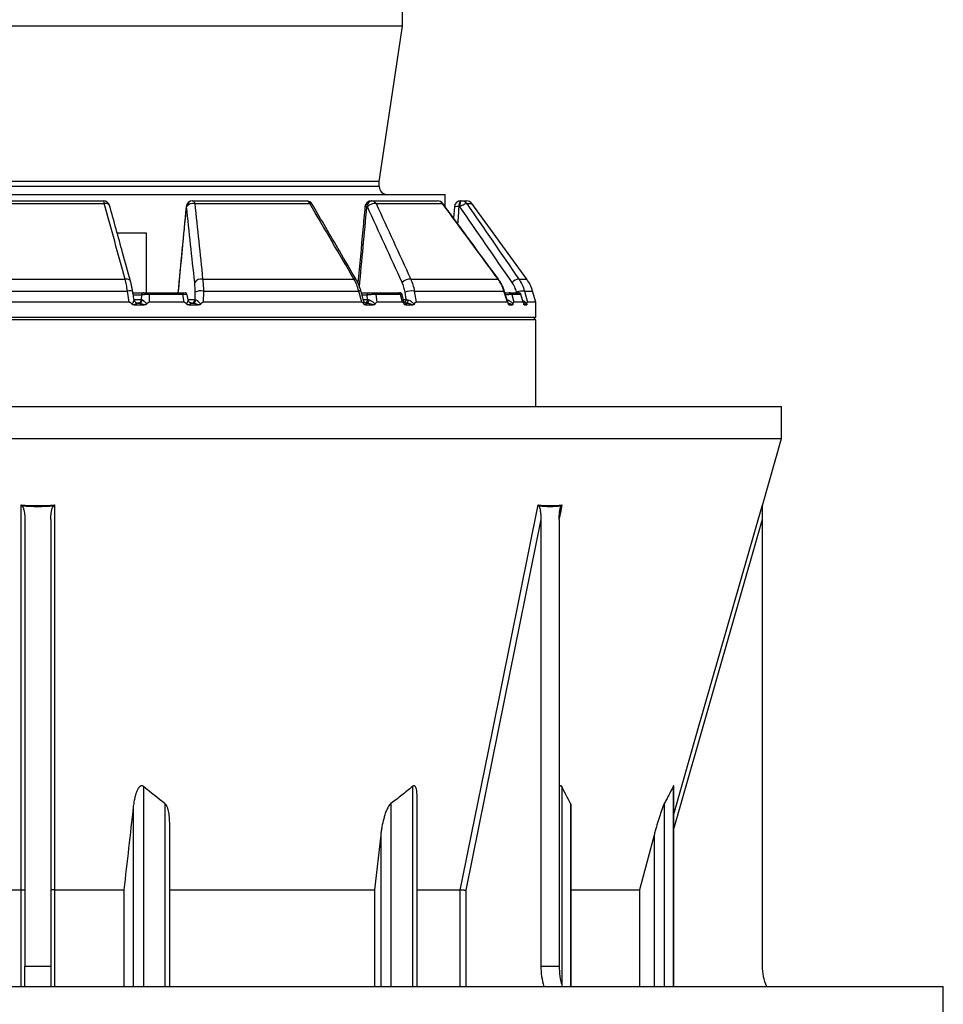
# Model space of a CAD drawing. Header units: millimetres. Extents: x 1309 to 2709, y 450 to 3578.
# Tile 4 of 8: x 1995 to 2709, y 1070 to 1831. Entities that reach past the tile are written whole.
import ezdxf

# ---------------------------------------------------------------- set-up
doc = ezdxf.new("R2010")
doc.units = ezdxf.units.MM

msp = doc.modelspace()

# ---------------------------------------------------------------- linework, layer by layer
at = {"color": 7, "linetype": 'Continuous', "lineweight": 25}
for p, q in [((2291.11, 1825.66), (2291.11, 2577.2)), ((2291.11, 1825.66), (1727.11, 1825.66)), ((2273.11, 1705.66), (2291.11, 1825.66)), ((2273.11, 1705.66), (1745.11, 1705.66)), ((2273.11, 1701.66), (2273.11, 1705.66)), ((1694.11, 1695.66), (2324.11, 1695.66)), ((1958.4, 1690.66), (2059.82, 1690.66)), ((2128.82, 1690.66), (2128.97, 1690.66)), ((2128.97, 1690.66), (2216.8, 1690.66)), ((2267.01, 1690.66), (2267.42, 1690.66)), ((2267.42, 1690.66), (2318.13, 1690.66)), ((2324.11, 1685.93), (2324.11, 1695.66)), ((2336.11, 1690.66), (2336.66, 1690.66)), ((2336.66, 1690.66), (2340.56, 1690.66)), ((1957.78, 1688.6), (2060.44, 1688.6)), ((2124.15, 1686.1), (2124.01, 1686.1)), ((2130.43, 1688.6), (2219.33, 1688.6)), ((2263.9, 1686.1), (2263.49, 1686.1)), ((2270.57, 1688.6), (2321.9, 1688.6)), ((2331.12, 1685.98), (2330.55, 1677.2)), ((2335.37, 1686.1), (2334.82, 1686.1)), ((2387.05, 1630.18), (2344.6, 1688.6)), ((2093.1, 1665.66), (2070.53, 1665.66)), ((2093.1, 1619.66), (2093.1, 1665.66)), ((1941.58, 1630.18), (2076.64, 1630.18)), ((2136.55, 1630.18), (2253.52, 1630.18)), ((2297.38, 1630.18), (2364.91, 1630.18)), ((1939.79, 1620.98), (2078.42, 1620.98)), ((2079.84, 1612.31), (2078.42, 1620.98)), ((2137.14, 1620.98), (2137.07, 1612.31)), ((2137.14, 1620.98), (2257.2, 1620.98)), ((2259.59, 1612.31), (2257.2, 1620.98)), ((2300.18, 1620.98), (2301.48, 1612.31)), ((2300.18, 1620.98), (2369.5, 1620.98)), ((2372.22, 1612.31), (2369.5, 1620.98)), ((2385.23, 1620.98), (2387.55, 1612.31)), ((2394.11, 1612.31), (2391.57, 1620.98)), ((2082.61, 1619.66), (2091.34, 1619.66)), ((2083.5, 1614.14), (2083.48, 1614.18)), ((2089.39, 1614.4), (2089.42, 1617.84)), ((2094.87, 1619.66), (2120.62, 1619.66)), ((2095.3, 1618.22), (2095.24, 1612.31)), ((2121.18, 1618.22), (2095.3, 1618.22)), ((2122.13, 1612.31), (2121.18, 1618.22)), ((2125.24, 1614.28), (2124.65, 1617.98)), ((2130.68, 1614.4), (2130.72, 1620.01)), ((2259.25, 1619.66), (2265.01, 1619.66)), ((2264.09, 1614.4), (2263.6, 1617.84)), ((2269.17, 1619.66), (2288.02, 1619.66)), ((2270.48, 1618.22), (2271.32, 1612.31)), ((2289.43, 1618.22), (2270.48, 1618.22)), ((2291.01, 1612.31), (2289.43, 1618.22)), ((2292.19, 1612.58), (2290.7, 1618.18)), ((2293.86, 1614.4), (2293.01, 1620.01)), ((2373.79, 1619.66), (2380.69, 1619.66)), ((2375.62, 1618.22), (2377.14, 1612.31)), ((2382.56, 1618.22), (2375.62, 1618.22)), ((2384.35, 1612.31), (2382.56, 1618.22)), ((2384.57, 1611.86), (2382.64, 1618.24)), ((2079.84, 1612.31), (1938.37, 1612.31)), ((2083.68, 1610.18), (2091.46, 1610.18)), ((2086.44, 1611.66), (2086.46, 1611.66)), ((2086.45, 1611.66), (2087.14, 1611.66)), ((2087.14, 1611.66), (2086.81, 1611.66)), ((2122.13, 1612.31), (2095.24, 1612.31)), ((2125.83, 1610.18), (2133.38, 1610.18)), ((2128.22, 1611.66), (2128.89, 1611.66)), ((2128.89, 1611.66), (2128.57, 1611.66)), ((2259.59, 1612.31), (2137.07, 1612.31)), ((2263.38, 1611.66), (2262.5, 1611.66)), ((2262.54, 1610.18), (2268.47, 1610.18)), ((2262.85, 1611.66), (2263.38, 1611.66)), ((2291.01, 1612.31), (2271.32, 1612.31)), ((2293.44, 1611.66), (2293.92, 1611.66)), ((2293.63, 1610.18), (2298.93, 1610.18)), ((2372.22, 1612.31), (2301.48, 1612.31)), ((2373.5, 1610.18), (2375.99, 1610.18)), ((2384.35, 1612.31), (2377.14, 1612.31)), ((2385.2, 1610.18), (2386.82, 1610.18)), ((2394.11, 1612.31), (2387.55, 1612.31)), ((2394.11, 1600.66), (2394.11, 1612.31)), ((1624.11, 1600.66), (2394.11, 1600.66)), ((2394.11, 1598.66), (1624.11, 1598.66)), ((2392.11, 1598.66), (2394.11, 1600.66)), ((2394.11, 1531.66), (2394.11, 1598.66)), ((1434.11, 1531.66), (2584.11, 1531.66)), ((2584.11, 1507.02), (2584.11, 1531.66)), ((1434.11, 1507.02), (2584.11, 1507.02)), ((2569.22, 1455.12), (2584.11, 1507.02)), ((1999.11, 1444.36), (1999.11, 1099.34)), ((2019.11, 1444.36), (2019.11, 1099.34)), ((2398.02, 1444.36), (2398.02, 1099.34)), ((2412.16, 1444.36), (2412.16, 1099.34)), ((2569.11, 1444.36), (2569.11, 1099.34)), ((2500.7, 1083.55), (2500.7, 1238.31)), ((2302.35, 1083.55), (2302.35, 1229.85)), ((2421.48, 1083.55), (2421.48, 1221.8)), ((2111.11, 1083.55), (2111.11, 1208.62)), ((2274.18, 1200.51), (2269.46, 1158.28)), ((2485.51, 1200.51), (2474.13, 1158.28)), ((1942.56, 1158.28), (1996.19, 1158.28)), ((1996.19, 1158.28), (1996.19, 1158.28)), ((2022.03, 1158.28), (2075.65, 1158.28)), ((2022.03, 1158.28), (2022.03, 1158.28)), ((2075.65, 1158.28), (2075.65, 1083.55)), ((2111.11, 1158.28), (2269.46, 1158.28)), ((2269.46, 1158.28), (2269.46, 1083.55)), ((2302.35, 1158.28), (2335.72, 1158.28)), ((2335.72, 1158.28), (2335.72, 1158.28)), ((2421.48, 1158.28), (2474.13, 1158.28)), ((2474.13, 1158.28), (2474.13, 1083.55)), ((1999.11, 1099.34), (2019.11, 1099.34)), ((1999.11, 1083.55), (1999.11, 1099.34)), ((2019.11, 1099.34), (2019.11, 1083.55)), ((2398.02, 1099.34), (2412.16, 1099.34)), ((1309.11, 1083.55), (2709.11, 1083.55)), ((2709.11, 1046.55), (2709.11, 1083.55))]:
    msp.add_line(p, q, dxfattribs=at)
at = {"color": 1, "linetype": 'Continuous', "lineweight": 25}
for p, q in [((2273.11, 1701.66), (1745.11, 1701.66)), ((2340.65, 1688.6), (2344.6, 1688.6)), ((2380.97, 1630.18), (2387.05, 1630.18)), ((2385.23, 1620.98), (2391.57, 1620.98)), ((2089.42, 1617.84), (2082.9, 1617.84)), ((2083.46, 1614.4), (2089.39, 1614.4)), ((2125.22, 1614.4), (2130.68, 1614.4)), ((2263.6, 1617.84), (2259.75, 1617.84)), ((2260.69, 1614.4), (2264.09, 1614.4)), ((2291.71, 1614.4), (2293.86, 1614.4)), ((2379.32, 1619.66), (2379.23, 1620.01)), ((2384.87, 1610.64), (2385.2, 1610.18)), ((2090.77, 1238.06), (2090.77, 1083.55)), ((2298.65, 1238.06), (2298.65, 1083.55)), ((2414.14, 1238.06), (2414.14, 1084.64)), ((2500.24, 1238.06), (2500.24, 1083.55)), ((2082.93, 1222.59), (2082.93, 1083.55)), ((2107.4, 1224.97), (2107.4, 1083.55)), ((2282.02, 1224.97), (2282.02, 1083.55)), ((2421.03, 1224.97), (2421.03, 1083.55)), ((2493.35, 1224.97), (2493.35, 1083.55)), ((2274.18, 1200.51), (2274.18, 1083.55)), ((2485.51, 1200.51), (2485.51, 1083.55)), ((1996.19, 1083.55), (1996.19, 1158.28)), ((2022.03, 1158.28), (2022.03, 1083.55)), ((2335.72, 1083.55), (2335.72, 1158.28)), ((2339.91, 1157.86), (2339.91, 1083.55))]:
    msp.add_line(p, q, dxfattribs=at)
at = {"color": 7, "linetype": 'Continuous', "lineweight": 25, "flags": 128}
for points in [[(2128.97, 1690.66), (2129.18, 1690.63), (2129.39, 1690.52), (2129.59, 1690.35), (2129.79, 1690.12), (2129.97, 1689.82), (2130.14, 1689.46), (2130.29, 1689.05), (2130.43, 1688.6)], [(2263.49, 1686.1), (2263.61, 1687.01), (2263.84, 1687.87), (2264.19, 1688.66), (2264.63, 1689.35), (2265.15, 1689.91), (2265.73, 1690.32), (2266.36, 1690.57), (2267.01, 1690.66)], [(2263.9, 1686.1), (2264.01, 1687.01), (2264.25, 1687.87), (2264.59, 1688.66), (2265.03, 1689.35), (2265.55, 1689.91), (2266.14, 1690.32), (2266.77, 1690.57), (2267.42, 1690.66)], [(2334.82, 1686.1), (2334.86, 1687.01), (2334.95, 1687.87), (2335.07, 1688.66), (2335.23, 1689.35), (2335.42, 1689.91), (2335.64, 1690.32), (2335.87, 1690.57), (2336.11, 1690.66)], [(2335.37, 1686.1), (2335.41, 1687.01), (2335.5, 1687.87), (2335.62, 1688.66), (2335.78, 1689.35), (2335.97, 1689.91), (2336.19, 1690.32), (2336.42, 1690.57), (2336.66, 1690.66)], [(2335.37, 1686.1), (2336.18, 1686.68), (2337.02, 1687.22), (2337.84, 1687.7), (2338.61, 1688.09), (2339.3, 1688.39), (2339.89, 1688.58), (2340.35, 1688.65), (2340.65, 1688.6)], [(2080.74, 1628.56), (2080.66, 1628.78), (2080.35, 1629.25), (2079.86, 1629.65), (2079.22, 1629.95), (2078.44, 1630.14), (2077.57, 1630.22), (2076.64, 1630.18)], [(2121.18, 1618.22), (2121.15, 1618.52), (2121.1, 1618.8), (2121.04, 1619.05), (2120.97, 1619.26), (2120.89, 1619.43), (2120.81, 1619.56), (2120.72, 1619.63), (2120.62, 1619.66)], [(2264.99, 1614.23), (2264.92, 1613.71), (2264.81, 1613.22), (2264.65, 1612.77), (2264.44, 1612.39), (2264.21, 1612.08), (2263.95, 1611.85), (2263.67, 1611.71), (2263.38, 1611.66)], [(2295.26, 1614.14), (2295.19, 1613.63), (2295.09, 1613.16), (2294.96, 1612.73), (2294.79, 1612.36), (2294.6, 1612.06), (2294.38, 1611.84), (2294.15, 1611.71), (2293.92, 1611.66)], [(1996.19, 1158.28), (1996.19, 1164.05), (1996.18, 1187.12), (1996.18, 1279.4), (1996.17, 1455.64)], [(2022.04, 1455.64), (2022.04, 1449.87), (2022.04, 1426.81), (2022.04, 1334.53), (2022.03, 1158.28)], [(2335.72, 1158.28), (2336.89, 1164.05), (2341.57, 1187.12), (2360.28, 1279.4), (2396.02, 1455.64)], [(2398.02, 1444.36), (2369.92, 1305.84), (2339.91, 1157.86)]]:
    msp.add_lwpolyline(points, dxfattribs=at)
at = {"color": 1, "linetype": 'Continuous', "lineweight": 25, "flags": 128}
for points in [[(2064.64, 1686.99), (2064.56, 1687.22), (2064.23, 1687.7), (2063.73, 1688.09), (2063.07, 1688.39), (2062.28, 1688.58), (2061.39, 1688.65), (2060.44, 1688.6)], [(2124.01, 1686.1), (2123.86, 1686.13), (2123.84, 1686.14)], [(2322.15, 1688.63), (2322.11, 1688.65), (2321.9, 1688.6)], [(2365.14, 1630.2), (2365.1, 1630.22), (2364.91, 1630.18)], [(2082.49, 1620.38), (2082.42, 1620.54), (2082.14, 1620.75), (2081.68, 1620.91), (2081.05, 1621.02), (2080.27, 1621.07), (2079.39, 1621.06), (2078.42, 1620.98)], [(2258.91, 1620.9), (2258.91, 1620.91), (2258.75, 1621.02), (2258.4, 1621.07), (2257.88, 1621.06), (2257.2, 1620.98)], [(2369.75, 1621.07), (2369.72, 1621.06), (2369.5, 1620.98)], [(2414.31, 1455.64), (2413.15, 1449.87), (2412.21, 1445.27)], [(2500.7, 1216.73), (2518.67, 1279.4), (2569.22, 1455.64)], [(2569.11, 1444.36), (2529.38, 1305.84), (2500.7, 1205.86)]]:
    msp.add_lwpolyline(points, dxfattribs=at)
at = {"color": 7, "linetype": 'Continuous', "lineweight": 25}
for centre, radius, start, end in [((2279.11, 1701.66), 6, 180, 270), ((2059.82, 1685.66), 5, 15.4357, 90), ((2057.54, 1688.85), 2.91, 354.97545, 38.45153), ((2128.82, 1685.66), 5, 90, 174.53413), ((2128.89, 1685.76), 4.9, 90.89599, 176.08539), ((2129.04, 1685.76), 4.9, 90.89599, 176.08539), ((2216.8, 1685.66), 5, 30.34253, 90), ((2216.45, 1687.65), 3.03, 18.30696, 83.46089), ((2267.01, 1685.66), 5, 90, 174.72036), ((2267.24, 1686.94), 3.72, 26.41351, 87.23334), ((2318.13, 1685.66), 5, 36.41759, 90), ((2318.08, 1686.09), 4.57, 33.31241, 89.37358), ((2336.11, 1685.66), 5, 90, 176.31701), ((2336.65, 1685.74), 4.92, 35.54738, 89.90175), ((2340.56, 1685.66), 5, 36, 90), ((2129.24, 1682.46), 6.26, 79.08083, 144.42026), ((2270.11, 1679.69), 8.92, 87.01063, 134.10438), ((2135.44, 1624.05), 6.23, 79.744, 144.38619), ((2297.02, 1621.17), 9.02, 87.68365, 133.81338), ((2382.36, 1620.45), 9.83, 98.153, 132.66771), ((2362.78, 1612.55), 30, 16.32931, 36), ((2135.31, 1611.35), 9.8, 79.26251, 117.92787), ((2298.65, 1605.29), 15.76, 84.42674, 110.97422), ((2384.54, 1606.2), 14.8, 87.30438, 111.03844), ((2086.46, 1614.66), 3, 189.11925, 269.99634), ((2086.45, 1614.6), 2.94, 270.89599, 356.08539), ((2087, 1614.45), 2.79, 272.88909, 355.40726), ((2091.37, 1617.7), 1.96, 90.89599, 176.08539), ((2093.53, 1618.48), 1.79, 351.89033, 41.53326), ((2122.68, 1617.66), 2, 9.23117, 90.00369), ((2127.75, 1614.6), 2.94, 270.89599, 356.08539), ((2128.69, 1614.34), 2.69, 274.38881, 355.69329), ((2265.32, 1617.96), 1.73, 100.42949, 184.25781), ((2268.92, 1618.12), 1.56, 3.7974, 80.83329), ((2287.82, 1618.06), 1.61, 5.80911, 82.82353), ((2288.8, 1617.66), 2, 15.08442, 90.00718), ((2373.76, 1617.73), 1.93, 14.69999, 89.15699), ((2380.67, 1617.7), 1.96, 15.37921, 89.51812), ((2380.76, 1617.66), 2, 16.94727, 90.00406), ((2086.45, 1614.65), 2.99, 234.81937, 269.99571), ((2572.11, 1454.29), 3, 163.97062, 179.75256), ((2452.56, 1099.21), 54.54, 179.86582, 196.68758), ((2466.32, 1099.16), 54.17, 179.80683, 196.74657), ((2609.11, 1099.34), 40, 180, 203.24988)]:
    msp.add_arc(centre, radius, start, end, dxfattribs=at)
at = {"color": 1, "linetype": 'Continuous', "lineweight": 25}
for centre, radius, start, end in [((2219.9, 1687.02), 1.68, 43.8347, 109.86813), ((2262.68, 1680.83), 5.33, 81.18869, 96.90267), ((2333.28, 1676.03), 10.18, 81.29756, 102.24926), ((2254.05, 1628.66), 1.61, 42.86688, 109.00137), ((2086.45, 1614.66), 3, 189.98768, 234.81428), ((2261.34, 1614.27), 2.76, 292.6564, 2.76007), ((2290.71, 1614.42), 3.14, 308.74046, 359.59541)]:
    msp.add_arc(centre, radius, start, end, dxfattribs=at)
for centre, major_axis, ratio, start_param, end_param in [((2283.55, 4581.44), (466.33, 5516.4), 0.018003, 4.147149, 4.161361), ((2210.01, 4581.44), (342.1, 5516.39), 0.049347, 4.14969, 4.162899), ((2082.64, 4581.44), (125.49, 5516.4), 0.067633, 4.158489, 4.161377)]:
    msp.add_ellipse(centre, major_axis=major_axis, ratio=ratio, start_param=start_param, end_param=end_param, dxfattribs=at)
at = {"color": 7, "linetype": 'Continuous', "lineweight": 25}
for points in [[(2076.64, 1630.18), (2071.25, 1649.67), (2065.85, 1669.15), (2060.44, 1688.6)], [(2130.38, 1627.68), (2128.31, 1647.17), (2126.24, 1666.64), (2124.15, 1686.1)], [(2130.43, 1688.6), (2132.47, 1669.15), (2134.52, 1649.67), (2136.55, 1630.18)], [(2253.52, 1630.18), (2242.14, 1649.67), (2230.75, 1669.15), (2219.33, 1688.6)], [(2290.77, 1627.68), (2281.83, 1647.17), (2272.88, 1666.64), (2263.9, 1686.1)], [(2270.57, 1688.6), (2279.53, 1669.15), (2288.46, 1649.67), (2297.38, 1630.18)], [(2364.91, 1630.18), (2350.6, 1649.67), (2336.27, 1669.15), (2321.9, 1688.6)], [(2375.7, 1627.68), (2362.28, 1647.17), (2348.84, 1666.64), (2335.37, 1686.1)], [(2340.65, 1688.6), (2354.12, 1669.15), (2367.55, 1649.67), (2380.97, 1630.18)], [(2089.39, 1614.4), (2089.48, 1614.34), (2089.61, 1614.28), (2089.79, 1614.23)], [(2130.68, 1614.4), (2130.83, 1614.31), (2131.05, 1614.22), (2131.37, 1614.14)], [(2264.09, 1614.4), (2264.37, 1614.34), (2264.67, 1614.28), (2264.99, 1614.23)], [(2293.86, 1614.4), (2294.27, 1614.31), (2294.73, 1614.22), (2295.26, 1614.14)], [(1997, 1454.75), (1996.73, 1455.05), (1996.45, 1455.35), (1996.17, 1455.64)], [(2021.22, 1454.75), (2013.16, 1454.14), (2005.06, 1454.14), (1997, 1454.75)], [(2021.22, 1454.75), (2021.49, 1455.05), (2021.76, 1455.35), (2022.04, 1455.64)], [(2396.52, 1454.75), (2396.33, 1455.05), (2396.17, 1455.35), (2396.02, 1455.64)], [(2413.65, 1454.75), (2407.95, 1454.14), (2402.22, 1454.14), (2396.52, 1454.75)], [(2413.65, 1454.75), (2413.84, 1455.05), (2414.07, 1455.35), (2414.31, 1455.64)], [(2569.11, 1454.75), (2569.11, 1455.05), (2569.15, 1455.35), (2569.22, 1455.64)], [(2107.4, 1224.97), (2101.67, 1229.1), (2096.14, 1233.49), (2090.77, 1238.06)], [(2421.03, 1224.97), (2418.65, 1229.1), (2416.36, 1233.49), (2414.14, 1238.06)], [(2082.93, 1222.59), (2080.51, 1201.15), (2078.08, 1179.72), (2075.65, 1158.28)]]:
    msp.add_open_spline(points, degree=3, dxfattribs=at)
for points, knots in [([(2080.73, 1628.56), (2078.7, 1635.95), (2073.34, 1655.44), (2067.97, 1674.9), (2064.64, 1686.98)], [0, 0, 0, 0, 0.378724, 1, 1, 1, 1]), ([(2123.84, 1686.14), (2123.28, 1680.24), (2121.16, 1658.08), (2119.03, 1635.93), (2117.47, 1619.66)], [0, 0, 0, 0, 0.265948, 1, 1, 1, 1]), ([(2255.22, 1629.75), (2250.92, 1637.14), (2239.57, 1656.64), (2228.18, 1676.09), (2221.11, 1688.18)], [0, 0, 0, 0, 0.378721, 1, 1, 1, 1]), ([(2262.04, 1686.12), (2261.49, 1680.23), (2259.67, 1660.58), (2257.84, 1640.93), (2256.56, 1627.18)], [0, 0, 0, 0, 0.299929, 1, 1, 1, 1]), ([(2365.13, 1630.19), (2359.71, 1637.58), (2345.42, 1657.08), (2331.05, 1676.53), (2322.13, 1688.61)], [0, 0, 0, 0, 0.37872, 1, 1, 1, 1]), ([(2078.42, 1620.98), (2078.18, 1622.65), (2077.91, 1624.24), (2077.32, 1627.31), (2076.99, 1628.78), (2076.64, 1630.18)], [0, 0, 0, 0, 0.5, 0.5, 1, 1, 1, 1]), ([(2082.49, 1620.38), (2082.34, 1621.24), (2082.04, 1623.04), (2081.48, 1625.65), (2081.04, 1627.53), (2080.77, 1628.44), (2080.73, 1628.56)], [0, 0, 0, 0, 0.297242, 0.622526, 0.953252, 1, 1, 1, 1]), ([(2136.55, 1630.18), (2136.73, 1628.78), (2136.87, 1627.31), (2137.07, 1624.24), (2137.12, 1622.65), (2137.14, 1620.98)], [0, 0, 0, 0, 0.5, 0.5, 1, 1, 1, 1]), ([(2257.2, 1620.98), (2256.77, 1622.65), (2256.24, 1624.24), (2255.01, 1627.31), (2254.31, 1628.78), (2253.52, 1630.18)], [0, 0, 0, 0, 0.5, 0.5, 1, 1, 1, 1]), ([(2258.9, 1620.9), (2258.64, 1621.79), (2258.09, 1623.67), (2256.97, 1626.4), (2256, 1628.46), (2255.34, 1629.52), (2255.21, 1629.74)], [0, 0, 0, 0, 0.2858979, 0.5988903, 0.9159819, 1, 1, 1, 1]), ([(2297.38, 1630.18), (2298.05, 1628.78), (2298.61, 1627.31), (2299.54, 1624.24), (2299.91, 1622.65), (2300.18, 1620.98)], [0, 0, 0, 0, 0.5, 0.5, 1, 1, 1, 1]), ([(2369.5, 1620.98), (2368.99, 1622.65), (2368.35, 1624.24), (2366.82, 1627.31), (2365.93, 1628.78), (2364.91, 1630.18)], [0, 0, 0, 0, 0.5, 0.5, 1, 1, 1, 1]), ([(2369.74, 1621.07), (2369.44, 1621.95), (2368.82, 1623.81), (2367.5, 1626.5), (2366.26, 1628.67), (2365.37, 1629.83), (2365.1, 1630.18)], [0, 0, 0, 0, 0.271491, 0.570856, 0.873795, 1, 1, 1, 1]), ([(2380.97, 1630.18), (2381.94, 1628.78), (2382.78, 1627.31), (2384.2, 1624.24), (2384.78, 1622.65), (2385.23, 1620.98)], [0, 0, 0, 0, 0.5, 0.5, 1, 1, 1, 1]), ([(2130.72, 1620.01), (2130.73, 1621.4), (2130.71, 1622.73), (2130.59, 1625.29), (2130.5, 1626.51), (2130.38, 1627.68)], [0, 0, 0, 0, 0.5, 0.5, 1, 1, 1, 1]), ([(2261.08, 1612.97), (2260.41, 1615.42), (2259.69, 1618.06), (2258.96, 1620.71), (2258.91, 1620.9)], [0, 0, 0, 0, 0.926116, 1, 1, 1, 1]), ([(2293.01, 1620.01), (2292.8, 1621.4), (2292.51, 1622.73), (2291.76, 1625.29), (2291.31, 1626.51), (2290.77, 1627.68)], [0, 0, 0, 0, 0.5, 0.5, 1, 1, 1, 1]), ([(2372.78, 1611.35), (2371.85, 1614.35), (2370.84, 1617.59), (2369.82, 1620.83), (2369.75, 1621.07)], [0, 0, 0, 0, 0.926754, 1, 1, 1, 1]), ([(2379.23, 1620.01), (2378.85, 1621.4), (2378.37, 1622.73), (2377.19, 1625.29), (2376.5, 1626.51), (2375.7, 1627.68)], [0, 0, 0, 0, 0.5, 0.5, 1, 1, 1, 1]), ([(2083.5, 1614.14), (2083.48, 1614.07), (2083.42, 1613.91), (2083.28, 1613.59), (2083.22, 1613.47), (2083.1, 1613.21), (2083.03, 1613.07), (2082.82, 1612.62), (2082.67, 1612.3), (2082.33, 1611.6), (2082.15, 1611.24), (2081.96, 1610.86)], [0, 0, 0, 0, 0.25, 0.25, 0.375, 0.375, 0.5, 0.5, 0.75, 0.75, 1, 1, 1, 1]), ([(2083.5, 1614.18), (2083.37, 1614.96), (2083.04, 1617.03), (2082.7, 1619.09), (2082.49, 1620.38)], [0, 0, 0, 0, 0.37655, 1, 1, 1, 1]), ([(2095.3, 1618.22), (2094.99, 1618.23), (2094.68, 1618.24), (2094.05, 1618.24), (2093.73, 1618.24), (2093.1, 1618.23), (2092.8, 1618.22), (2092.2, 1618.2), (2091.92, 1618.18), (2091.38, 1618.15), (2091.12, 1618.13), (2090.65, 1618.08), (2090.44, 1618.05), (2090.06, 1618), (2089.9, 1617.97), (2089.62, 1617.9), (2089.5, 1617.87), (2089.42, 1617.84)], [0, 0, 0, 0, 0.125, 0.125, 0.25, 0.25, 0.375, 0.375, 0.5, 0.5, 0.625, 0.625, 0.75, 0.75, 0.875, 0.875, 1, 1, 1, 1]), ([(2089.79, 1614.23), (2090.01, 1614.15), (2090.27, 1613.99), (2090.69, 1613.66), (2090.83, 1613.53), (2091.12, 1613.27), (2091.27, 1613.12), (2091.71, 1612.67), (2092.01, 1612.34), (2092.61, 1611.63), (2092.91, 1611.26), (2093.21, 1610.88)], [0, 0, 0, 0, 0.25, 0.25, 0.375, 0.375, 0.5, 0.5, 0.75, 0.75, 1, 1, 1, 1]), ([(2091.34, 1619.66), (2091.36, 1619.66), (2091.39, 1619.66), (2091.44, 1619.66), (2091.51, 1619.66), (2091.58, 1619.66), (2091.65, 1619.66), (2091.74, 1619.66), (2091.91, 1619.66), (2092.2, 1619.66), (2092.65, 1619.66), (2093.17, 1619.66), (2093.63, 1619.66), (2094.01, 1619.66), (2094.3, 1619.66), (2094.59, 1619.66), (2094.78, 1619.66), (2094.87, 1619.66)], [0, 0, 0, 0, 0.036267, 0.072224, 0.107969, 0.143596, 0.179203, 0.21489, 0.250752, 0.376042, 0.500305, 0.625425, 0.749885, 0.812686, 0.874882, 0.937108, 1, 1, 1, 1]), ([(2120.62, 1619.66), (2120.8, 1619.66), (2121.16, 1619.66), (2121.8, 1619.66), (2122.12, 1619.66), (2122.33, 1619.66)], [0, 0, 0, 0, 0.253456, 0.506665, 1, 1, 1, 1]), ([(2125.25, 1614.23), (2125.29, 1614.15), (2125.27, 1613.99), (2125.19, 1613.66), (2125.16, 1613.53), (2125.07, 1613.27), (2125.03, 1613.12), (2124.87, 1612.67), (2124.74, 1612.34), (2124.45, 1611.63), (2124.29, 1611.26), (2124.13, 1610.88)], [0, 0, 0, 0, 0.25, 0.25, 0.375, 0.375, 0.5, 0.5, 0.75, 0.75, 1, 1, 1, 1]), ([(2126.62, 1612.14), (2126.4, 1612.3), (2125.93, 1612.63), (2125.5, 1613.35), (2125.29, 1613.88), (2125.27, 1614.13), (2125.27, 1614.14)], [0, 0, 0, 0, 0.3293, 0.688561, 0.992333, 1, 1, 1, 1]), ([(2131.37, 1614.14), (2131.64, 1614.07), (2131.93, 1613.91), (2132.39, 1613.59), (2132.55, 1613.47), (2132.86, 1613.21), (2133.02, 1613.07), (2133.49, 1612.62), (2133.81, 1612.3), (2134.43, 1611.6), (2134.74, 1611.24), (2135.04, 1610.86)], [0, 0, 0, 0, 0.25, 0.25, 0.375, 0.375, 0.5, 0.5, 0.75, 0.75, 1, 1, 1, 1]), ([(2270.48, 1618.22), (2270.24, 1618.23), (2269.99, 1618.24), (2269.45, 1618.24), (2269.17, 1618.24), (2268.57, 1618.23), (2268.27, 1618.22), (2267.64, 1618.2), (2267.32, 1618.18), (2266.69, 1618.15), (2266.38, 1618.13), (2265.76, 1618.08), (2265.46, 1618.05), (2264.88, 1618), (2264.6, 1617.97), (2264.07, 1617.9), (2263.83, 1617.87), (2263.6, 1617.84)], [0, 0, 0, 0, 0.125, 0.125, 0.25, 0.25, 0.375, 0.375, 0.5, 0.5, 0.625, 0.625, 0.75, 0.75, 0.875, 0.875, 1, 1, 1, 1]), ([(2264.99, 1614.23), (2265.42, 1614.15), (2265.85, 1613.99), (2266.5, 1613.66), (2266.71, 1613.53), (2267.13, 1613.27), (2267.34, 1613.12), (2267.94, 1612.67), (2268.34, 1612.34), (2269.09, 1611.63), (2269.45, 1611.26), (2269.79, 1610.88)], [0, 0, 0, 0, 0.25, 0.25, 0.375, 0.375, 0.5, 0.5, 0.75, 0.75, 1, 1, 1, 1]), ([(2265.01, 1619.66), (2265.05, 1619.66), (2265.13, 1619.66), (2265.26, 1619.66), (2265.39, 1619.66), (2265.52, 1619.66), (2265.66, 1619.66), (2265.81, 1619.66), (2266.08, 1619.66), (2266.49, 1619.66), (2267.07, 1619.66), (2267.64, 1619.66), (2268.11, 1619.66), (2268.46, 1619.66), (2268.72, 1619.66), (2268.95, 1619.66), (2269.1, 1619.66), (2269.17, 1619.66)], [0, 0, 0, 0, 0.036267, 0.072224, 0.107969, 0.143596, 0.179203, 0.21489, 0.250752, 0.376042, 0.500305, 0.625425, 0.749885, 0.812686, 0.874882, 0.937108, 1, 1, 1, 1]), ([(2288.02, 1619.66), (2288.14, 1619.66), (2288.38, 1619.66), (2288.62, 1619.66), (2288.65, 1619.66), (2288.65, 1619.66)], [0, 0, 0, 0, 0.420846, 0.841283, 1, 1, 1, 1]), ([(2295.26, 1614.14), (2295.71, 1614.07), (2296.15, 1613.91), (2296.8, 1613.59), (2297.02, 1613.47), (2297.45, 1613.21), (2297.65, 1613.07), (2298.26, 1612.62), (2298.65, 1612.3), (2299.39, 1611.6), (2299.74, 1611.24), (2300.08, 1610.86)], [0, 0, 0, 0, 0.25, 0.25, 0.375, 0.375, 0.5, 0.5, 0.75, 0.75, 1, 1, 1, 1]), ([(2370.11, 1619.66), (2370.16, 1619.66), (2370.27, 1619.66), (2370.43, 1619.66), (2370.6, 1619.66), (2370.76, 1619.66), (2370.93, 1619.66), (2371.09, 1619.66), (2371.39, 1619.66), (2371.82, 1619.66), (2372.36, 1619.66), (2372.84, 1619.66), (2373.19, 1619.66), (2373.42, 1619.66), (2373.57, 1619.66), (2373.7, 1619.66), (2373.76, 1619.66), (2373.79, 1619.66)], [0, 0, 0, 0, 0.036267, 0.072224, 0.107969, 0.143596, 0.179203, 0.21489, 0.250752, 0.376042, 0.500305, 0.625425, 0.749885, 0.812686, 0.874882, 0.937108, 1, 1, 1, 1]), ([(2371.63, 1614.23), (2372.15, 1614.15), (2372.64, 1613.99), (2373.34, 1613.66), (2373.57, 1613.53), (2374, 1613.27), (2374.21, 1613.12), (2374.82, 1612.67), (2375.2, 1612.34), (2375.9, 1611.63), (2376.22, 1611.26), (2376.52, 1610.88)], [0, 0, 0, 0, 0.25, 0.25, 0.375, 0.375, 0.5, 0.5, 0.75, 0.75, 1, 1, 1, 1]), ([(2079.84, 1612.31), (2080.07, 1612.31), (2080.28, 1612.26), (2080.69, 1612.08), (2080.88, 1611.96), (2081.22, 1611.69), (2081.38, 1611.53), (2081.68, 1611.21), (2081.82, 1611.04), (2081.96, 1610.86)], [0, 0, 0, 0, 0.25, 0.25, 0.5, 0.5, 0.75, 0.75, 1, 1, 1, 1]), ([(2083.68, 1610.18), (2083.52, 1610.18), (2083.36, 1610.19), (2083.04, 1610.23), (2082.88, 1610.27), (2082.58, 1610.37), (2082.44, 1610.44), (2082.17, 1610.62), (2082.05, 1610.73), (2081.96, 1610.86)], [0, 0, 0, 0, 0.25, 0.25, 0.5, 0.5, 0.75, 0.75, 1, 1, 1, 1]), ([(2086.45, 1611.66), (2086.36, 1611.66), (2086.21, 1611.61), (2085.93, 1611.49), (2085.83, 1611.44), (2085.6, 1611.32), (2085.49, 1611.26), (2085.12, 1611.06), (2084.85, 1610.9), (2084.28, 1610.56), (2083.98, 1610.37), (2083.68, 1610.18)], [0, 0, 0, 0, 0.25, 0.25, 0.375, 0.375, 0.5, 0.5, 0.75, 0.75, 1, 1, 1, 1]), ([(2087.14, 1611.66), (2087.41, 1611.66), (2087.72, 1611.61), (2088.23, 1611.48), (2088.41, 1611.43), (2088.77, 1611.32), (2088.95, 1611.26), (2089.51, 1611.05), (2089.9, 1610.9), (2090.68, 1610.56), (2091.07, 1610.37), (2091.46, 1610.18)], [0, 0, 0, 0, 0.25, 0.25, 0.375, 0.375, 0.5, 0.5, 0.75, 0.75, 1, 1, 1, 1]), ([(2093.21, 1610.88), (2093.11, 1610.75), (2092.99, 1610.63), (2092.72, 1610.44), (2092.58, 1610.37), (2092.11, 1610.21), (2091.79, 1610.18), (2091.46, 1610.18)], [0, 0, 0, 0, 0.25, 0.25, 0.5, 0.5, 1, 1, 1, 1]), ([(2093.21, 1610.88), (2093.46, 1611.23), (2093.74, 1611.57), (2094.24, 1611.97), (2094.42, 1612.09), (2094.72, 1612.22), (2094.82, 1612.25), (2095.03, 1612.3), (2095.13, 1612.31), (2095.24, 1612.31)], [0, 0, 0, 0, 0.5, 0.5, 0.75, 0.75, 0.875, 0.875, 1, 1, 1, 1]), ([(2122.13, 1612.31), (2122.35, 1612.31), (2122.55, 1612.26), (2122.94, 1612.09), (2123.11, 1611.97), (2123.44, 1611.7), (2123.59, 1611.55), (2123.87, 1611.23), (2124, 1611.06), (2124.13, 1610.88)], [0, 0, 0, 0, 0.25, 0.25, 0.5, 0.5, 0.75, 0.75, 1, 1, 1, 1]), ([(2125.83, 1610.18), (2125.67, 1610.18), (2125.51, 1610.19), (2125.2, 1610.23), (2125.04, 1610.27), (2124.74, 1610.37), (2124.6, 1610.44), (2124.33, 1610.63), (2124.22, 1610.75), (2124.13, 1610.88)], [0, 0, 0, 0, 0.25, 0.25, 0.5, 0.5, 0.75, 0.75, 1, 1, 1, 1]), ([(2128.22, 1611.66), (2128.17, 1611.66), (2128.06, 1611.61), (2127.84, 1611.48), (2127.75, 1611.43), (2127.57, 1611.32), (2127.46, 1611.26), (2127.14, 1611.05), (2126.9, 1610.9), (2126.39, 1610.56), (2126.11, 1610.37), (2125.83, 1610.18)], [0, 0, 0, 0, 0.25, 0.25, 0.375, 0.375, 0.5, 0.5, 0.75, 0.75, 1, 1, 1, 1]), ([(2128.25, 1611.67), (2128.01, 1611.68), (2127.48, 1611.71), (2126.91, 1611.9), (2126.65, 1612.12), (2126.62, 1612.14)], [0, 0, 0, 0, 0.416734, 0.93769, 1, 1, 1, 1]), ([(2128.89, 1611.66), (2129.19, 1611.66), (2129.53, 1611.61), (2130.07, 1611.49), (2130.25, 1611.44), (2130.63, 1611.32), (2130.82, 1611.26), (2131.4, 1611.06), (2131.8, 1610.9), (2132.59, 1610.56), (2132.99, 1610.37), (2133.38, 1610.18)], [0, 0, 0, 0, 0.25, 0.25, 0.375, 0.375, 0.5, 0.5, 0.75, 0.75, 1, 1, 1, 1]), ([(2135.04, 1610.86), (2134.95, 1610.73), (2134.83, 1610.62), (2134.58, 1610.44), (2134.44, 1610.37), (2134.14, 1610.26), (2133.99, 1610.23), (2133.69, 1610.19), (2133.54, 1610.18), (2133.38, 1610.18)], [0, 0, 0, 0, 0.25, 0.25, 0.5, 0.5, 0.75, 0.75, 1, 1, 1, 1]), ([(2135.04, 1610.86), (2135.17, 1611.04), (2135.3, 1611.21), (2135.59, 1611.54), (2135.75, 1611.69), (2136.08, 1611.96), (2136.26, 1612.08), (2136.65, 1612.26), (2136.86, 1612.31), (2137.07, 1612.31)], [0, 0, 0, 0, 0.25, 0.25, 0.5, 0.5, 0.75, 0.75, 1, 1, 1, 1]), ([(2259.59, 1612.31), (2259.76, 1612.31), (2259.93, 1612.26), (2260.24, 1612.08), (2260.39, 1611.96), (2260.65, 1611.69), (2260.78, 1611.53), (2261.01, 1611.21), (2261.12, 1611.04), (2261.22, 1610.86)], [0, 0, 0, 0, 0.25, 0.25, 0.5, 0.5, 0.75, 0.75, 1, 1, 1, 1]), ([(2262.81, 1611.67), (2262.71, 1611.67), (2262.46, 1611.68), (2261.84, 1611.94), (2261.3, 1612.46), (2261.1, 1612.9), (2261.09, 1612.98), (2261.08, 1612.99)], [0, 0, 0, 0, 0.166124, 0.425618, 0.714594, 0.970048, 1, 1, 1, 1]), ([(2262.54, 1610.18), (2262.42, 1610.18), (2262.3, 1610.19), (2262.05, 1610.23), (2261.93, 1610.27), (2261.7, 1610.37), (2261.59, 1610.44), (2261.38, 1610.62), (2261.29, 1610.73), (2261.22, 1610.86)], [0, 0, 0, 0, 0.25, 0.25, 0.5, 0.5, 0.75, 0.75, 1, 1, 1, 1]), ([(2262.85, 1611.66), (2262.99, 1611.66), (2263.07, 1611.61), (2263.13, 1611.49), (2263.13, 1611.44), (2263.13, 1611.32), (2263.12, 1611.26), (2263.06, 1611.06), (2262.99, 1610.9), (2262.8, 1610.56), (2262.68, 1610.37), (2262.54, 1610.18)], [0, 0, 0, 0, 0.25, 0.25, 0.375, 0.375, 0.5, 0.5, 0.75, 0.75, 1, 1, 1, 1]), ([(2263.38, 1611.66), (2263.8, 1611.66), (2264.23, 1611.61), (2264.88, 1611.48), (2265.11, 1611.43), (2265.55, 1611.32), (2265.76, 1611.26), (2266.41, 1611.05), (2266.83, 1610.9), (2267.67, 1610.56), (2268.08, 1610.37), (2268.47, 1610.18)], [0, 0, 0, 0, 0.25, 0.25, 0.375, 0.375, 0.5, 0.5, 0.75, 0.75, 1, 1, 1, 1]), ([(2269.79, 1610.88), (2269.72, 1610.75), (2269.63, 1610.63), (2269.43, 1610.44), (2269.31, 1610.37), (2268.96, 1610.21), (2268.72, 1610.18), (2268.47, 1610.18)], [0, 0, 0, 0, 0.25, 0.25, 0.5, 0.5, 1, 1, 1, 1]), ([(2269.79, 1610.88), (2269.98, 1611.23), (2270.19, 1611.57), (2270.57, 1611.97), (2270.71, 1612.09), (2270.93, 1612.22), (2271.01, 1612.25), (2271.16, 1612.3), (2271.24, 1612.31), (2271.32, 1612.31)], [0, 0, 0, 0, 0.5, 0.5, 0.75, 0.75, 0.875, 0.875, 1, 1, 1, 1]), ([(2291.01, 1612.31), (2291.16, 1612.31), (2291.3, 1612.26), (2291.58, 1612.09), (2291.7, 1611.97), (2291.94, 1611.7), (2292.05, 1611.55), (2292.25, 1611.23), (2292.34, 1611.06), (2292.42, 1610.88)], [0, 0, 0, 0, 0.25, 0.25, 0.5, 0.5, 0.75, 0.75, 1, 1, 1, 1]), ([(2293.4, 1611.67), (2293.37, 1611.67), (2293.27, 1611.67), (2292.85, 1611.81), (2292.4, 1612.2), (2292.23, 1612.54), (2292.23, 1612.57), (2292.23, 1612.58)], [0, 0, 0, 0, 0.12056, 0.354647, 0.646705, 0.902188, 1, 1, 1, 1]), ([(2293.63, 1610.18), (2293.52, 1610.18), (2293.41, 1610.19), (2293.18, 1610.23), (2293.07, 1610.27), (2292.86, 1610.37), (2292.76, 1610.44), (2292.57, 1610.63), (2292.49, 1610.75), (2292.42, 1610.88)], [0, 0, 0, 0, 0.25, 0.25, 0.5, 0.5, 0.75, 0.75, 1, 1, 1, 1]), ([(2293.44, 1611.66), (2293.64, 1611.66), (2293.76, 1611.61), (2293.88, 1611.48), (2293.91, 1611.43), (2293.95, 1611.32), (2293.95, 1611.26), (2293.96, 1611.05), (2293.93, 1610.9), (2293.81, 1610.56), (2293.73, 1610.37), (2293.63, 1610.18)], [0, 0, 0, 0, 0.25, 0.25, 0.375, 0.375, 0.5, 0.5, 0.75, 0.75, 1, 1, 1, 1]), ([(2293.92, 1611.66), (2294.35, 1611.66), (2294.78, 1611.61), (2295.44, 1611.49), (2295.66, 1611.44), (2296.09, 1611.32), (2296.31, 1611.26), (2296.94, 1611.06), (2297.36, 1610.9), (2298.16, 1610.56), (2298.55, 1610.37), (2298.93, 1610.18)], [0, 0, 0, 0, 0.25, 0.25, 0.375, 0.375, 0.5, 0.5, 0.75, 0.75, 1, 1, 1, 1]), ([(2300.08, 1610.86), (2300.01, 1610.73), (2299.94, 1610.62), (2299.76, 1610.44), (2299.66, 1610.37), (2299.46, 1610.26), (2299.35, 1610.23), (2299.14, 1610.19), (2299.04, 1610.18), (2298.93, 1610.18)], [0, 0, 0, 0, 0.25, 0.25, 0.5, 0.5, 0.75, 0.75, 1, 1, 1, 1]), ([(2300.08, 1610.86), (2300.17, 1611.04), (2300.26, 1611.21), (2300.46, 1611.54), (2300.57, 1611.69), (2300.8, 1611.96), (2300.92, 1612.08), (2301.19, 1612.26), (2301.34, 1612.31), (2301.48, 1612.31)], [0, 0, 0, 0, 0.25, 0.25, 0.5, 0.5, 0.75, 0.75, 1, 1, 1, 1]), ([(2372.22, 1612.31), (2372.29, 1612.31), (2372.37, 1612.26), (2372.5, 1612.08), (2372.57, 1611.96), (2372.68, 1611.69), (2372.74, 1611.53), (2372.84, 1611.21), (2372.88, 1611.04), (2372.93, 1610.86)], [0, 0, 0, 0, 0.25, 0.25, 0.5, 0.5, 0.75, 0.75, 1, 1, 1, 1]), ([(2373.5, 1610.18), (2373.44, 1610.18), (2373.39, 1610.19), (2373.29, 1610.23), (2373.24, 1610.27), (2373.14, 1610.37), (2373.09, 1610.44), (2373, 1610.62), (2372.96, 1610.73), (2372.93, 1610.86)], [0, 0, 0, 0, 0.25, 0.25, 0.5, 0.5, 0.75, 0.75, 1, 1, 1, 1]), ([(2376.52, 1610.88), (2376.5, 1610.75), (2376.46, 1610.63), (2376.38, 1610.44), (2376.33, 1610.37), (2376.19, 1610.21), (2376.09, 1610.18), (2375.99, 1610.18)], [0, 0, 0, 0, 0.25, 0.25, 0.5, 0.5, 1, 1, 1, 1]), ([(2376.52, 1610.88), (2376.6, 1611.23), (2376.69, 1611.57), (2376.84, 1611.97), (2376.9, 1612.09), (2376.98, 1612.22), (2377.02, 1612.25), (2377.08, 1612.3), (2377.11, 1612.31), (2377.14, 1612.31)], [0, 0, 0, 0, 0.5, 0.5, 0.75, 0.75, 0.875, 0.875, 1, 1, 1, 1]), ([(2384.35, 1612.31), (2384.4, 1612.31), (2384.45, 1612.26), (2384.54, 1612.09), (2384.58, 1611.97), (2384.65, 1611.7), (2384.69, 1611.55), (2384.75, 1611.23), (2384.78, 1611.06), (2384.81, 1610.88)], [0, 0, 0, 0, 0.25, 0.25, 0.5, 0.5, 0.75, 0.75, 1, 1, 1, 1]), ([(2385.2, 1610.18), (2385.16, 1610.18), (2385.12, 1610.19), (2385.05, 1610.23), (2385.02, 1610.27), (2384.95, 1610.37), (2384.92, 1610.44), (2384.86, 1610.63), (2384.83, 1610.75), (2384.81, 1610.88)], [0, 0, 0, 0, 0.25, 0.25, 0.5, 0.5, 0.75, 0.75, 1, 1, 1, 1]), ([(2387.15, 1610.86), (2387.13, 1610.73), (2387.11, 1610.62), (2387.06, 1610.44), (2387.03, 1610.37), (2386.97, 1610.26), (2386.94, 1610.23), (2386.88, 1610.19), (2386.85, 1610.18), (2386.82, 1610.18)], [0, 0, 0, 0, 0.25, 0.25, 0.5, 0.5, 0.75, 0.75, 1, 1, 1, 1]), ([(2387.15, 1610.86), (2387.18, 1611.04), (2387.2, 1611.21), (2387.26, 1611.54), (2387.29, 1611.69), (2387.36, 1611.96), (2387.39, 1612.08), (2387.47, 1612.26), (2387.51, 1612.31), (2387.55, 1612.31)], [0, 0, 0, 0, 0.25, 0.25, 0.5, 0.5, 0.75, 0.75, 1, 1, 1, 1]), ([(1996.17, 1455.64), (2000.48, 1455.29), (2004.79, 1455.12), (2013.43, 1455.12), (2017.74, 1455.29), (2022.04, 1455.64)], [0, 0, 0, 0, 0.5, 0.5, 1, 1, 1, 1]), ([(1997, 1454.75), (1997.15, 1454.58), (1997.28, 1454.39), (1997.5, 1454), (1997.6, 1453.8), (1997.88, 1453.18), (1998.02, 1452.76), (1998.4, 1451.47), (1998.58, 1450.6), (1998.86, 1448.83), (1998.95, 1447.93), (1999.08, 1446.15), (1999.11, 1445.25), (1999.11, 1444.36)], [0, 0, 0, 0, 0.0625, 0.0625, 0.125, 0.125, 0.25, 0.25, 0.5, 0.5, 0.75, 0.75, 1, 1, 1, 1]), ([(2019.11, 1444.36), (2019.11, 1445.25), (2019.14, 1446.15), (2019.26, 1447.93), (2019.36, 1448.82), (2019.56, 1450.15), (2019.64, 1450.59), (2019.83, 1451.47), (2019.94, 1451.9), (2020.19, 1452.76), (2020.34, 1453.19), (2020.62, 1453.8), (2020.71, 1454), (2020.94, 1454.39), (2021.06, 1454.58), (2021.22, 1454.75)], [0, 0, 0, 0, 0.25, 0.25, 0.5, 0.5, 0.625, 0.625, 0.75, 0.75, 0.875, 0.875, 0.9375, 0.9375, 1, 1, 1, 1]), ([(2396.02, 1455.64), (2399.07, 1455.29), (2402.12, 1455.12), (2408.22, 1455.12), (2411.27, 1455.29), (2414.31, 1455.64)], [0, 0, 0, 0, 0.5, 0.5, 1, 1, 1, 1]), ([(2396.52, 1454.75), (2396.63, 1454.58), (2396.72, 1454.39), (2396.88, 1454), (2396.95, 1453.8), (2397.14, 1453.18), (2397.25, 1452.76), (2397.52, 1451.47), (2397.64, 1450.6), (2397.84, 1448.83), (2397.91, 1447.93), (2397.99, 1446.15), (2398.02, 1445.25), (2398.02, 1444.36)], [0, 0, 0, 0, 0.0625, 0.0625, 0.125, 0.125, 0.25, 0.25, 0.5, 0.5, 0.75, 0.75, 1, 1, 1, 1]), ([(2412.16, 1444.36), (2412.16, 1445.25), (2412.18, 1446.15), (2412.27, 1447.93), (2412.33, 1448.82), (2412.48, 1450.15), (2412.54, 1450.59), (2412.67, 1451.47), (2412.75, 1451.9), (2412.93, 1452.76), (2413.03, 1453.19), (2413.22, 1453.8), (2413.29, 1454), (2413.45, 1454.39), (2413.54, 1454.58), (2413.65, 1454.75)], [0, 0, 0, 0, 0.25, 0.25, 0.5, 0.5, 0.625, 0.625, 0.75, 0.75, 0.875, 0.875, 0.9375, 0.9375, 1, 1, 1, 1]), ([(2569.11, 1454.75), (2569.11, 1454.58), (2569.11, 1454.39), (2569.11, 1454), (2569.11, 1453.8), (2569.11, 1453.18), (2569.11, 1452.76), (2569.11, 1451.47), (2569.11, 1450.6), (2569.11, 1448.83), (2569.11, 1447.93), (2569.11, 1446.15), (2569.11, 1445.25), (2569.11, 1444.36)], [0, 0, 0, 0, 0.0625, 0.0625, 0.125, 0.125, 0.25, 0.25, 0.5, 0.5, 0.75, 0.75, 1, 1, 1, 1]), ([(2090.77, 1238.06), (2090.62, 1238.2), (2090.45, 1238.31), (2090.09, 1238.5), (2089.89, 1238.56), (2089.59, 1238.61), (2089.48, 1238.61), (2089.27, 1238.61), (2089.17, 1238.59), (2088.96, 1238.55), (2088.86, 1238.52), (2088.66, 1238.44), (2088.57, 1238.39), (2088.29, 1238.24), (2088.12, 1238.11), (2087.8, 1237.84), (2087.65, 1237.69), (2087.37, 1237.38), (2087.24, 1237.22), (2086.99, 1236.88), (2086.87, 1236.71), (2086.54, 1236.19), (2086.34, 1235.83), (2085.97, 1235.1), (2085.8, 1234.73), (2085.49, 1233.97), (2085.34, 1233.59), (2085.06, 1232.82), (2084.93, 1232.43), (2084.57, 1231.27), (2084.36, 1230.5), (2083.97, 1228.93), (2083.8, 1228.15), (2083.35, 1225.78), (2083.11, 1224.19), (2082.93, 1222.59)], [0, 0, 0, 0, 0.03125, 0.03125, 0.0625, 0.0625, 0.078125, 0.078125, 0.09375, 0.09375, 0.109375, 0.109375, 0.125, 0.125, 0.15625, 0.15625, 0.1875, 0.1875, 0.21875, 0.21875, 0.25, 0.25, 0.3125, 0.3125, 0.375, 0.375, 0.4375, 0.4375, 0.5, 0.5, 0.625, 0.625, 0.75, 0.75, 1, 1, 1, 1]), ([(2298.65, 1238.06), (2295.96, 1235.77), (2293.23, 1233.53), (2289.08, 1230.25), (2287.68, 1229.18), (2284.86, 1227.05), (2283.44, 1226), (2282.02, 1224.97)], [0, 0, 0, 0, 0.5, 0.5, 0.75, 0.75, 1, 1, 1, 1]), ([(2302.29, 1229.85), (2302.29, 1231.26), (2302.29, 1233.33), (2301.84, 1235.95), (2301.37, 1237.4), (2300.75, 1238.25), (2300.28, 1238.58), (2299.75, 1238.64), (2299.2, 1238.49), (2298.85, 1238.22), (2298.65, 1238.06)], [0, 0, 0, 0, 0.360769, 0.530938, 0.713272, 0.777034, 0.84135, 0.8879, 0.934432, 1, 1, 1, 1]), ([(2414.14, 1238.06), (2414.06, 1238.2), (2413.9, 1238.48), (2413.53, 1238.65), (2413.09, 1238.55), (2412.62, 1238.19), (2412.32, 1237.79), (2412.16, 1237.58)], [0, 0, 0, 0, 0.194908, 0.391947, 0.560433, 0.765916, 1, 1, 1, 1]), ([(2500.24, 1238.06), (2499.13, 1235.77), (2498, 1233.53), (2496.28, 1230.25), (2495.7, 1229.18), (2494.53, 1227.05), (2493.94, 1226), (2493.35, 1224.97)], [0, 0, 0, 0, 0.5, 0.5, 0.75, 0.75, 1, 1, 1, 1]), ([(2500.69, 1238.31), (2500.69, 1238.41), (2500.69, 1238.59), (2500.61, 1238.64), (2500.46, 1238.49), (2500.32, 1238.22), (2500.24, 1238.06)], [0, 0, 0, 0, 0.226617, 0.453539, 0.680371, 1, 1, 1, 1]), ([(2111.05, 1208.62), (2111.06, 1209.77), (2111.07, 1212.48), (2110.68, 1216.71), (2109.89, 1220.57), (2108.83, 1223.27), (2107.99, 1224.51), (2107.48, 1224.9), (2107.4, 1224.97)], [0, 0, 0, 0, 0.19982, 0.470477, 0.740348, 0.888182, 0.981545, 1, 1, 1, 1]), ([(2282.02, 1224.97), (2281.8, 1224.81), (2281.6, 1224.62), (2281.23, 1224.23), (2281.05, 1224.01), (2280.55, 1223.34), (2280.26, 1222.87), (2279.72, 1221.91), (2279.47, 1221.42), (2279.01, 1220.41), (2278.79, 1219.9), (2278.16, 1218.37), (2277.8, 1217.33), (2277.13, 1215.26), (2276.82, 1214.22), (2275.98, 1211.08), (2275.51, 1208.98), (2274.93, 1205.81), (2274.75, 1204.75), (2274.43, 1202.63), (2274.29, 1201.57), (2274.18, 1200.51)], [0, 0, 0, 0, 0.03125, 0.03125, 0.0625, 0.0625, 0.125, 0.125, 0.1875, 0.1875, 0.25, 0.25, 0.375, 0.375, 0.5, 0.5, 0.75, 0.75, 0.875, 0.875, 1, 1, 1, 1]), ([(2421.45, 1221.8), (2421.45, 1222.38), (2421.46, 1223.46), (2421.26, 1224.51), (2421.06, 1224.9), (2421.03, 1224.97)], [0, 0, 0, 0, 0.494009, 0.916488, 1, 1, 1, 1]), ([(2493.35, 1224.97), (2493.26, 1224.81), (2493.17, 1224.62), (2492.98, 1224.23), (2492.89, 1224.01), (2492.61, 1223.34), (2492.42, 1222.87), (2492.06, 1221.91), (2491.88, 1221.42), (2491.52, 1220.41), (2491.34, 1219.9), (2490.82, 1218.37), (2490.48, 1217.33), (2489.81, 1215.26), (2489.48, 1214.22), (2488.52, 1211.08), (2487.89, 1208.98), (2486.98, 1205.81), (2486.68, 1204.75), (2486.09, 1202.63), (2485.8, 1201.57), (2485.51, 1200.51)], [0, 0, 0, 0, 0.03125, 0.03125, 0.0625, 0.0625, 0.125, 0.125, 0.1875, 0.1875, 0.25, 0.25, 0.375, 0.375, 0.5, 0.5, 0.75, 0.75, 0.875, 0.875, 1, 1, 1, 1]), ([(1996.19, 1158.28), (1996.38, 1158.28), (1996.58, 1158.28), (1996.95, 1158.27), (1997.14, 1158.26), (1997.49, 1158.24), (1997.66, 1158.22), (1997.98, 1158.19), (1998.13, 1158.17), (1998.4, 1158.14), (1998.51, 1158.11), (1998.73, 1158.07), (1998.82, 1158.05), (1998.96, 1158), (1999.01, 1157.97), (1999.07, 1157.93), (1999.08, 1157.92), (1999.1, 1157.89), (1999.11, 1157.88), (1999.11, 1157.86)], [0, 0, 0, 0, 0.125, 0.125, 0.25, 0.25, 0.375, 0.375, 0.5, 0.5, 0.625, 0.625, 0.75, 0.75, 0.875, 0.875, 0.9375, 0.9375, 1, 1, 1, 1]), ([(2022.03, 1158.28), (2021.83, 1158.28), (2021.64, 1158.28), (2021.26, 1158.27), (2021.08, 1158.26), (2020.72, 1158.24), (2020.55, 1158.22), (2020.24, 1158.19), (2020.09, 1158.17), (2019.82, 1158.14), (2019.7, 1158.11), (2019.49, 1158.07), (2019.4, 1158.05), (2019.25, 1158), (2019.2, 1157.97), (2019.14, 1157.93), (2019.13, 1157.92), (2019.11, 1157.89), (2019.11, 1157.88), (2019.11, 1157.86)], [0, 0, 0, 0, 0.125, 0.125, 0.25, 0.25, 0.375, 0.375, 0.5, 0.5, 0.625, 0.625, 0.75, 0.75, 0.875, 0.875, 0.9375, 0.9375, 1, 1, 1, 1]), ([(2335.72, 1158.28), (2335.87, 1158.28), (2336.02, 1158.28), (2336.34, 1158.27), (2336.52, 1158.26), (2336.88, 1158.24), (2337.07, 1158.22), (2337.45, 1158.19), (2337.64, 1158.17), (2338.03, 1158.14), (2338.22, 1158.11), (2338.59, 1158.07), (2338.78, 1158.05), (2339.13, 1158), (2339.3, 1157.97), (2339.54, 1157.93), (2339.62, 1157.92), (2339.77, 1157.89), (2339.84, 1157.88), (2339.91, 1157.86)], [0, 0, 0, 0, 0.125, 0.125, 0.25, 0.25, 0.375, 0.375, 0.5, 0.5, 0.625, 0.625, 0.75, 0.75, 0.875, 0.875, 0.9375, 0.9375, 1, 1, 1, 1])]:
    msp.add_open_spline(points, degree=3, knots=knots, dxfattribs=at)
at = {"color": 1, "linetype": 'Continuous', "lineweight": 25}
for points, knots in [([(2124.61, 1617.97), (2124.62, 1617.98), (2124.7, 1618.06), (2124.26, 1618.15), (2123.3, 1618.24), (2122.17, 1618.25), (2121.42, 1618.23), (2121.18, 1618.22)], [0, 0, 0, 0, 0.065072, 0.344383, 0.617197, 0.880168, 1, 1, 1, 1]), ([(2290.67, 1618.17), (2290.66, 1618.19), (2290.64, 1618.24), (2290.09, 1618.25), (2289.59, 1618.23), (2289.43, 1618.22)], [0, 0, 0, 0, 0.339918, 0.79337, 1, 1, 1, 1]), ([(2375.62, 1618.22), (2375.41, 1618.23), (2374.99, 1618.25), (2373.79, 1618.2), (2372.33, 1618.11), (2371.26, 1618), (2370.72, 1617.95)], [0, 0, 0, 0, 0.250704, 0.501041, 0.750958, 1, 1, 1, 1]), ([(2382.63, 1618.24), (2382.65, 1618.24), (2382.7, 1618.24), (2382.61, 1618.23), (2382.56, 1618.22)], [0, 0, 0, 0, 0.307722, 1, 1, 1, 1]), ([(2384.04, 1613.61), (2384.08, 1613.59), (2384.74, 1613.38), (2385.84, 1612.41), (2386.69, 1611.4), (2387.15, 1610.86)], [0, 0, 0, 0, 0.032374, 0.476577, 1, 1, 1, 1]), ([(2261.22, 1610.86), (2261.25, 1611.44), (2261.29, 1612.23), (2261.09, 1612.8), (2261.04, 1612.96)], [0, 0, 0, 0, 0.724281, 1, 1, 1, 1]), ([(2292.42, 1610.88), (2292.42, 1611.37), (2292.42, 1612), (2292.22, 1612.47), (2292.17, 1612.58)], [0, 0, 0, 0, 0.772029, 1, 1, 1, 1]), ([(2375.99, 1610.18), (2375.73, 1610.34), (2374.92, 1610.83), (2373.88, 1611.35), (2372.96, 1611.46), (2372.83, 1611.48)], [0, 0, 0, 0, 0.290588, 0.895672, 1, 1, 1, 1]), ([(2372.87, 1611.04), (2372.97, 1610.97), (2373.29, 1610.74), (2373.41, 1610.41), (2373.5, 1610.18)], [0, 0, 0, 0, 0.314559, 1, 1, 1, 1]), ([(2386.82, 1610.18), (2386.5, 1610.4), (2385.91, 1610.83), (2385.11, 1611.12), (2384.73, 1611.25)], [0, 0, 0, 0, 0.526076, 1, 1, 1, 1])]:
    msp.add_open_spline(points, degree=3, knots=knots, dxfattribs=at)
msp.add_open_spline([(2569.22, 1455.64), (2569.22, 1455.29), (2569.22, 1455.12), (2569.22, 1455.12)], degree=3, dxfattribs=at)

doc.saveas('drawing.dxf')
